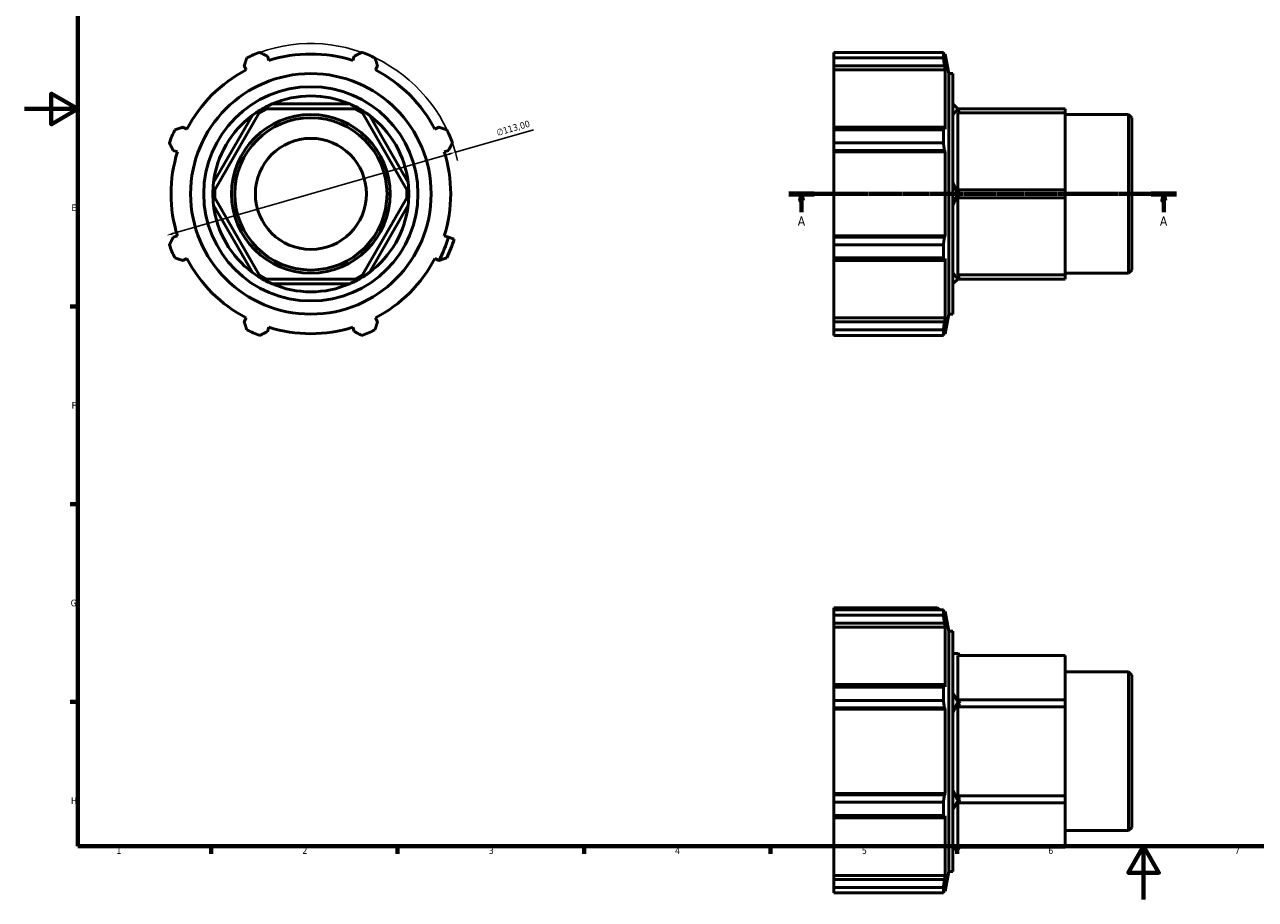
# Model space of a CAD drawing. Header units: millimetres. Extents: x 0 to 925, y 0 to 594.
# Tile 1 of 4: x 0 to 462, y 0 to 329. Entities that reach past the tile are written whole.
import ezdxf

# ---------------------------------------------------------------- set-up
doc = ezdxf.new("R2010")
doc.units = ezdxf.units.MM
doc.linetypes.add('CHAIN', pattern=[0.7087, 0.4724, -0.0591, 0.1181, -0.0591])
for name, color, linetype, lineweight in [('Border (ISO)', 7, 'Continuous', 70), ('Dimension (ISO)', 7, 'Continuous', 25), ('Section Line (ISO)', 7, 'CHAIN', 70), ('Visible (ISO)', 7, 'Continuous', 50)]:
    doc.layers.add(name, color=color, linetype=linetype, lineweight=lineweight)
doc.styles.add('Label Text (ISO)', font='tahoma.ttf')
doc.styles.add('Note Text (ISO)', font='tahoma.ttf')
doc.dimstyles.new('Default (ISO)', dxfattribs={"dimtxt": 2.5, "dimasz": 2.5, "dimexe": 3.175, "dimexo": 0, "dimgap": 0.762, "dimtad": 1, "dimrnd": 1e-08, "dimzin": 0, "dimtxsty": 'Note Text (ISO)', "dimcen": 0.09, "dimdle": 10, "dimclrd": 256, "dimclre": 256, "dimclrt": 232, "dimazin": 0, "dimtfac": 1.40208, "dimtmove": 0, "dimatfit": 3, "dimfxl": 1, "dimtolj": 1, "dimtzin": 0, "dimlwd": -1, "dimlwe": -1, "dimarcsym": 0})

# ---------------------------------------------------------------- blocks, each defined once
blk = doc.blocks.new('Borders Default Border')
at = {"layer": 'Border (ISO)'}
for p, q in [((20, 222.75), (17.1, 222.75)), ((20, 148.5), (17.1, 148.5)), ((20, 74.25), (17.1, 74.25)), ((70.08, 20), (70.08, 17.1)), ((140.17, 20), (140.17, 17.1)), ((210.25, 20), (210.25, 17.1)), ((280.33, 20), (280.33, 17.1)), ((350.42, 20), (350.42, 17.1))]:
    blk.add_line(p, q, dxfattribs=at)
at = {"layer": 'Border (ISO)', "flags": 128}
for points in [[(20, 20), (20, 574), (821, 574), (821, 20), (20, 20)], [(0, 297), (20, 297), (10, 302.77), (10, 291.23), (20, 297)], [(420.5, 0), (420.5, 20), (414.73, 10), (426.27, 10), (420.5, 20)]]:
    blk.add_lwpolyline(points, dxfattribs=at)
at = {"layer": 'Border (ISO)', "color": 232, "true_color": 0xca0064, "char_height": 2.5, "attachment_point": 7, "style": 'Note Text (ISO)'}
for s, insert in [('E', (17.64, 258.63)), ('F', (17.7, 184.38)), ('G', (17.31, 110.08)), ('H', (17.44, 35.88)), ('1', (34.48, 17.1)), ('2', (104.37, 17.1)), ('3', (174.43, 17.05)), ('4', (244.42, 17.1)), ('5', (314.64, 17.05)), ('6', (384.66, 17.05)), ('7', (454.77, 17.1))]:
    blk.add_mtext(s, dxfattribs=dict(at, insert=insert))
blk = doc.blocks.new('2dTransSection0')
at = {"layer": 'Section Line (ISO)', "linetype": 'CHAIN'}
blk.add_line((287.23, 265.1), (432.83, 265.1), dxfattribs=at)
at = {"layer": 'Section Line (ISO)', "linetype": 'Continuous', "lineweight": 140}
for p, q in [((287.23, 265.1), (296.75, 265.1)), ((423.31, 265.1), (432.83, 265.1))]:
    blk.add_line(p, q, dxfattribs=at)
at = {"layer": 'Section Line (ISO)', "linetype": 'Continuous'}
for p, q in [((291.99, 265.1), (291.49, 262.6)), ((291.99, 262.6), (291.99, 265.1)), ((292.49, 262.6), (291.99, 265.1)), ((428.07, 265.1), (427.57, 262.6)), ((428.07, 262.6), (428.07, 265.1)), ((428.57, 262.6), (428.07, 265.1)), ((291.49, 262.6), (292.49, 262.6)), ((291.99, 258.2), (291.99, 262.6)), ((427.57, 262.6), (428.57, 262.6)), ((428.07, 258.2), (428.07, 262.6))]:
    blk.add_line(p, q, dxfattribs=at)
at = {"layer": 'Section Line (ISO)', "linetype": 'Continuous', "flags": 128}
for points in [[(292.49, 262.6), (291.99, 265.1), (291.49, 262.6), (292.49, 262.6)], [(428.57, 262.6), (428.07, 265.1), (427.57, 262.6), (428.57, 262.6)]]:
    blk.add_lwpolyline(points, dxfattribs=at)
at = {"layer": 'Section Line (ISO)'}
for points in [[(292.49, 262.6), (291.99, 265.1), (291.49, 262.6), (292.49, 262.6)], [(428.57, 262.6), (428.07, 265.1), (427.57, 262.6), (428.57, 262.6)]]:
    blk.add_solid(points, dxfattribs=at)
at = {"layer": 'Section Line (ISO)', "char_height": 3.5, "attachment_point": 7, "style": 'Label Text (ISO)'}
for insert in [(290.5, 253.1), (426.58, 253.1)]:
    blk.add_mtext('A', dxfattribs=dict(at, insert=insert))
blk = doc.blocks.new('*D10')
at = {"layer": 'Defpoints', "color": 0, "transparency": 16777216}
for p in [(161.86, 280.74), (53.27, 249.47)]:
    blk.add_point(p, dxfattribs=at)
at = {"layer": 'Dimension (ISO)', "transparency": 16777216}
for p, q in [((161.86, 280.74), (191.23, 289.2)), ((55.68, 250.16), (159.46, 280.05))]:
    blk.add_line(p, q, dxfattribs=at)
blk.add_arc((107.57, 265.1), 56.5, 12.8475, 109.792, dxfattribs=at)
for points in [[(159.34, 280.45), (159.57, 279.65), (161.86, 280.74)], [(55.56, 250.56), (55.79, 249.76), (53.27, 249.47)]]:
    blk.add_solid(points, dxfattribs=at)
at = {"layer": 'Dimension (ISO)', "color": 232, "true_color": 0xca0064, "transparency": 16777216, "insert": (177.04, 289.25), "char_height": 2.5, "attachment_point": 1, "rotation": 16.0672, "style": 'Note Text (ISO)'}
blk.add_mtext('\\A1;∅113,00', dxfattribs=at)

msp = doc.modelspace()

# ---------------------------------------------------------------- linework, layer by layer
at = {"layer": 'Visible (ISO)'}
for p, q in [((91.766, 315.217), (91.256, 316.834)), ((123.877, 316.834), (123.367, 315.217)), ((304.031, 318.267), (345.247, 318.267)), ((304.031, 316.224), (304.031, 318.267)), ((304.031, 316.224), (304.031, 313.216)), ((345.247, 316.224), (304.031, 316.224)), ((345.247, 316.224), (345.247, 318.267)), ((345.945, 317.649), (345.421, 317.649)), ((345.945, 315.217), (345.646, 316.834)), ((347.24, 310.304), (345.945, 317.649)), ((345.945, 315.217), (345.945, 317.649)), ((82.521, 313.216), (83.304, 311.712)), ((131.829, 311.712), (132.612, 313.216)), ((304.031, 313.216), (345.646, 313.216)), ((304.031, 311.712), (304.031, 313.216)), ((304.031, 311.712), (304.031, 290.149)), ((345.945, 311.712), (304.031, 311.712)), ((345.646, 313.216), (345.945, 311.712)), ((345.945, 289.367), (345.945, 311.712)), ((347.24, 219.904), (347.24, 310.304)), ((347.24, 310.304), (348.831, 310.304)), ((348.831, 219.904), (348.831, 310.304)), ((88.197, 295.555), (90.88, 297.104)), ((89.538, 296.33), (89.166, 296.974)), ((90.88, 297.104), (124.253, 297.104)), ((122.147, 298.893), (92.986, 298.893)), ((124.253, 297.104), (126.936, 295.555)), ((125.594, 296.33), (125.966, 296.974)), ((350.75, 296.974), (348.831, 298.893)), ((391.031, 297.104), (350.62, 297.104)), ((351.394, 296.33), (350.62, 295.555)), ((351.394, 296.33), (350.75, 296.974)), ((391.031, 295.555), (391.031, 297.104)), ((85.595, 294.625), (71.015, 269.372)), ((71.51, 266.653), (88.197, 295.555)), ((126.936, 295.555), (143.623, 266.653)), ((144.118, 269.372), (129.538, 294.625)), ((350.62, 295.555), (391.031, 295.555)), ((350.62, 266.653), (350.62, 295.555)), ((391.031, 266.653), (391.031, 295.555)), ((391.031, 294.911), (414.839, 294.911)), ((414.839, 235.297), (414.839, 294.911)), ((416.031, 293.719), (414.839, 294.911)), ((416.031, 293.719), (416.031, 236.49)), ((60.958, 289.367), (59.455, 290.149)), ((155.678, 290.149), (154.174, 289.367)), ((304.031, 290.149), (304.031, 289.168)), ((345.646, 290.149), (304.031, 290.149)), ((304.031, 289.168), (345.247, 289.168)), ((304.031, 284.236), (304.031, 289.168)), ((345.247, 284.236), (345.247, 289.168)), ((345.945, 289.367), (345.646, 290.149)), ((345.247, 284.236), (304.031, 284.236)), ((304.031, 284.236), (304.031, 281.415)), ((55.837, 281.415), (57.453, 280.905)), ((157.679, 280.905), (159.296, 281.415)), ((304.031, 281.415), (345.646, 281.415)), ((304.031, 280.905), (304.031, 281.415)), ((304.031, 280.905), (304.031, 249.304)), ((345.945, 280.905), (304.031, 280.905)), ((345.646, 281.415), (345.945, 280.905)), ((345.945, 249.304), (345.945, 280.905)), ((71.51, 265.104), (70.766, 265.104)), ((71.51, 263.555), (71.51, 266.653)), ((143.623, 266.653), (143.623, 263.555)), ((143.623, 265.104), (144.366, 265.104)), ((350.62, 266.653), (351.394, 265.104)), ((391.031, 266.653), (350.62, 266.653)), ((351.394, 265.104), (350.62, 263.555)), ((351.394, 265.104), (350.75, 265.104)), ((391.031, 263.555), (391.031, 266.653)), ((71.015, 260.837), (85.595, 235.583)), ((88.197, 234.653), (71.51, 263.555)), ((143.623, 263.555), (126.936, 234.653)), ((129.538, 235.583), (144.118, 260.837)), ((350.62, 263.555), (391.031, 263.555)), ((350.62, 234.653), (350.62, 263.555)), ((391.031, 234.653), (391.031, 263.555)), ((57.453, 249.304), (55.837, 248.794)), ((159.329, 248.784), (157.679, 249.304)), ((161.451, 248.114), (159.329, 248.784)), ((304.031, 248.794), (304.031, 249.304)), ((345.945, 249.304), (304.031, 249.304)), ((304.031, 248.794), (304.031, 245.973)), ((345.646, 248.794), (304.031, 248.794)), ((304.031, 241.041), (304.031, 245.973)), ((304.031, 245.973), (345.247, 245.973)), ((345.247, 241.041), (345.247, 245.973)), ((345.945, 249.304), (345.646, 248.794)), ((59.455, 240.059), (60.958, 240.842)), ((154.174, 240.842), (155.678, 240.059)), ((304.031, 241.041), (304.031, 240.059)), ((345.247, 241.041), (304.031, 241.041)), ((345.646, 240.059), (345.945, 240.842)), ((345.945, 218.496), (345.945, 240.842)), ((304.031, 240.059), (304.031, 218.496)), ((304.031, 240.059), (345.646, 240.059)), ((416.031, 236.49), (414.839, 235.297)), ((90.88, 233.104), (88.197, 234.653)), ((89.538, 233.879), (89.166, 233.235)), ((124.253, 233.104), (90.88, 233.104)), ((92.986, 231.316), (122.147, 231.316)), ((126.936, 234.653), (124.253, 233.104)), ((125.594, 233.879), (125.966, 233.235)), ((348.831, 231.316), (350.75, 233.235)), ((350.62, 234.653), (351.394, 233.879)), ((391.031, 234.653), (350.62, 234.653)), ((350.62, 233.104), (391.031, 233.104)), ((351.394, 233.879), (350.75, 233.235)), ((391.031, 235.297), (414.839, 235.297)), ((391.031, 233.104), (391.031, 234.653)), ((83.304, 218.496), (82.521, 216.993)), ((132.612, 216.993), (131.829, 218.496)), ((304.031, 216.993), (304.031, 218.496)), ((345.945, 218.496), (304.031, 218.496)), ((345.945, 218.496), (345.646, 216.993)), ((347.24, 219.904), (345.945, 212.559)), ((347.24, 219.904), (348.831, 219.904)), ((91.256, 213.375), (91.766, 214.991)), ((123.367, 214.991), (123.877, 213.375)), ((304.031, 216.993), (304.031, 213.985)), ((345.646, 216.993), (304.031, 216.993)), ((304.031, 213.985), (345.247, 213.985)), ((304.031, 211.942), (304.031, 213.985)), ((345.247, 211.942), (345.247, 213.985)), ((345.646, 213.375), (345.945, 214.991)), ((345.945, 212.559), (345.945, 214.991)), ((345.247, 211.942), (304.031, 211.942)), ((345.945, 212.559), (345.421, 212.559)), ((304.031, 108.799), (304.031, 109.522)), ((304.031, 109.522), (342.987, 109.522)), ((304.031, 108.799), (345.247, 108.799)), ((304.031, 106.756), (304.031, 108.799)), ((304.031, 106.756), (304.031, 103.748)), ((345.247, 106.756), (304.031, 106.756)), ((342.987, 109.522), (343.89, 108.799)), ((345.247, 106.756), (345.247, 108.799)), ((345.945, 108.182), (345.421, 108.182)), ((345.945, 105.75), (345.646, 107.366)), ((347.24, 100.837), (345.945, 108.182)), ((345.945, 105.75), (345.945, 108.182)), ((304.031, 103.748), (345.646, 103.748)), ((304.031, 102.245), (304.031, 103.748)), ((304.031, 102.245), (304.031, 80.682)), ((345.945, 102.245), (304.031, 102.245)), ((345.646, 103.748), (345.945, 102.245)), ((345.945, 79.899), (345.945, 102.245)), ((347.24, 10.437), (347.24, 100.837)), ((347.24, 100.837), (348.831, 100.837)), ((348.831, 10.437), (348.831, 100.837)), ((348.831, 92.437), (350.75, 92.437)), ((350.62, 91.693), (391.031, 91.693)), ((350.62, 75.006), (350.62, 91.693)), ((351.394, 91.693), (350.75, 92.437)), ((391.031, 75.006), (391.031, 91.693)), ((391.031, 85.444), (414.839, 85.444)), ((414.839, 25.83), (414.839, 85.444)), ((416.031, 84.251), (414.839, 85.444)), ((416.031, 84.251), (416.031, 27.022)), ((304.031, 80.682), (304.031, 79.7)), ((345.646, 80.682), (304.031, 80.682)), ((304.031, 79.7), (345.247, 79.7)), ((304.031, 74.768), (304.031, 79.7)), ((345.247, 74.768), (345.247, 79.7)), ((345.945, 79.899), (345.646, 80.682)), ((304.031, 74.768), (304.031, 71.947)), ((345.247, 74.768), (304.031, 74.768)), ((350.62, 75.006), (351.394, 73.665)), ((391.031, 75.006), (350.62, 75.006)), ((351.394, 73.665), (350.75, 74.037)), ((391.031, 72.323), (391.031, 75.006)), ((304.031, 71.947), (345.646, 71.947)), ((304.031, 71.437), (304.031, 71.947)), ((304.031, 71.437), (304.031, 39.836)), ((345.945, 71.437), (304.031, 71.437)), ((345.646, 71.947), (345.945, 71.437)), ((345.945, 39.836), (345.945, 71.437)), ((351.394, 73.665), (350.62, 72.323)), ((350.62, 72.323), (391.031, 72.323)), ((350.62, 38.95), (350.62, 72.323)), ((391.031, 38.95), (391.031, 72.323)), ((304.031, 39.326), (304.031, 39.836)), ((345.945, 39.836), (304.031, 39.836)), ((304.031, 39.326), (304.031, 36.505)), ((345.646, 39.326), (304.031, 39.326)), ((345.945, 39.836), (345.646, 39.326)), ((350.62, 38.95), (351.394, 37.608)), ((391.031, 38.95), (350.62, 38.95)), ((351.394, 37.608), (350.62, 36.267)), ((351.394, 37.608), (350.75, 37.237)), ((391.031, 36.267), (391.031, 38.95)), ((304.031, 36.505), (345.247, 36.505)), ((304.031, 31.573), (304.031, 36.505)), ((345.247, 31.573), (345.247, 36.505)), ((350.62, 36.267), (391.031, 36.267)), ((350.62, 19.58), (350.62, 36.267)), ((391.031, 19.58), (391.031, 36.267)), ((304.031, 31.573), (304.031, 30.591)), ((345.247, 31.573), (304.031, 31.573)), ((304.031, 30.591), (345.646, 30.591)), ((304.031, 30.591), (304.031, 9.029)), ((345.646, 30.591), (345.945, 31.374)), ((345.945, 9.029), (345.945, 31.374)), ((391.031, 25.83), (414.839, 25.83)), ((416.031, 27.022), (414.839, 25.83)), ((348.831, 18.837), (350.75, 18.837)), ((391.031, 19.58), (350.62, 19.58)), ((351.394, 19.58), (350.75, 18.837)), ((347.24, 10.437), (345.945, 3.092)), ((347.24, 10.437), (348.831, 10.437)), ((304.031, 7.525), (304.031, 9.029)), ((345.945, 9.029), (304.031, 9.029)), ((304.031, 7.525), (304.031, 4.517)), ((345.646, 7.525), (304.031, 7.525)), ((345.945, 9.029), (345.646, 7.525)), ((345.646, 3.907), (345.945, 5.524)), ((345.945, 3.092), (345.945, 5.524)), ((304.031, 4.517), (345.247, 4.517)), ((304.031, 2.474), (304.031, 4.517)), ((345.247, 2.474), (304.031, 2.474)), ((345.247, 2.474), (345.247, 4.517)), ((345.945, 3.092), (345.421, 3.092))]:
    msp.add_line(p, q, dxfattribs=at)
for radius in [45.2, 40.256, 29.807, 28.615, 20.865]:
    msp.add_circle((107.566, 265.104), radius, dxfattribs=at)
for centre, radius, start, end in [((107.566, 265.104), 56.5, 109.79198, 115.20802), ((107.566, 265.104), 52.545, 72.5, 107.5), ((107.566, 265.104), 56.5, 64.79198, 70.20802), ((107.566, 265.104), 52.545, 117.5, 152.5), ((107.566, 265.104), 52.545, 27.5, 62.5), ((107.566, 265.104), 36.8, 66.65907, 113.34093), ((107.566, 265.104), 36.8, 120, 126.65907), ((107.566, 265.104), 36.8, 113.34093, 120), ((107.566, 265.104), 36.8, 60, 66.65907), ((107.566, 265.104), 36.8, 53.34093, 60), ((107.566, 265.104), 36.8, 126.65907, 173.34093), ((107.566, 265.104), 36.8, 6.65907, 53.34093), ((107.566, 265.104), 56.5, 154.79198, 160.20802), ((107.566, 265.104), 56.5, 19.79198, 25.20802), ((107.566, 265.104), 52.545, 162.5, 197.5), ((107.566, 265.104), 52.545, 342.5, 17.5), ((107.566, 265.104), 36.8, 173.34093, 180), ((107.566, 265.104), 36.8, 0, 6.65907), ((107.566, 265.104), 36.8, 180, 186.65907), ((107.566, 265.104), 36.8, 353.34093, 0), ((107.566, 265.104), 36.8, 186.65907, 233.34093), ((107.566, 265.104), 36.8, 306.65907, 353.34093), ((107.566, 265.104), 56.5, 199.79198, 205.20802), ((107.566, 265.104), 54.274, 332.53697, 342.5), ((107.566, 265.104), 56.5, 334.79198, 342.5), ((107.566, 265.104), 52.545, 207.5, 242.5), ((107.566, 265.104), 52.545, 297.5, 332.5), ((107.566, 265.104), 36.8, 233.34093, 240), ((107.566, 265.104), 36.8, 240, 246.65907), ((107.566, 265.104), 36.8, 246.65907, 293.34093), ((107.566, 265.104), 36.8, 293.34093, 300), ((107.566, 265.104), 36.8, 300, 306.65907), ((107.566, 265.104), 56.5, 244.79198, 250.20802), ((107.566, 265.104), 52.545, 252.5, 287.5), ((107.566, 265.104), 56.5, 289.79198, 295.20802), ((382.62, 55.637), 36.8, 150, 156.65907), ((382.62, 55.637), 36.8, 203.34093, 210)]:
    msp.add_arc(centre, radius, start, end, dxfattribs=at)
for centre, major_axis, ratio, start_param, end_param in [((382.62, 265.104), (31.87, -31.87), 0.5773503, 3.1415927, 3.2578154), ((382.62, 265.104), (31.87, -31.87), 0.5773503, 4.0725675, 4.1887902), ((382.62, 265.104), (31.87, 31.87), 0.5773503, 2.0943951, 2.2106178), ((382.62, 265.104), (31.87, 31.87), 0.5773503, 3.0253699, 3.1415927), ((382.62, 55.637), (-35.546, 35.546), 0.2679492, 6.0213859, 6.1376086), ((382.62, 55.637), (-35.546, 35.546), 0.2679492, 0.6691755, 0.7853982), ((382.62, 55.637), (-35.546, -35.546), 0.2679492, 5.4977871, 5.6140098), ((382.62, 55.637), (-35.546, -35.546), 0.2679492, 0.1455767, 0.2617994)]:
    msp.add_ellipse(centre, major_axis=major_axis, ratio=ratio, start_param=start_param, end_param=end_param, dxfattribs=at)
for points, weights in [([(82.521, 313.216), (83.002, 314.689), (83.503, 316.224)], [1.00424912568, 1.00253159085, 1]), ([(88.435, 318.267), (89.874, 317.536), (91.256, 316.834)], [1, 1.00253159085, 1.00424912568]), ([(123.877, 316.834), (125.258, 317.536), (126.698, 318.267)], [1.00424912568, 1.00253159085, 1]), ([(131.63, 316.224), (132.131, 314.689), (132.612, 313.216)], [1, 1.00253159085, 1.00424912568]), ([(345.247, 318.267), (345.454, 317.536), (345.646, 316.834)], [1, 1.00253159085, 1.00424912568]), ([(345.646, 313.216), (345.454, 314.689), (345.247, 316.224)], [1.00424912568, 1.00253159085, 1]), ([(56.447, 289.168), (57.982, 289.669), (59.455, 290.149)], [1, 1.00253159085, 1.00424912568]), ([(155.678, 290.149), (157.151, 289.669), (158.686, 289.168)], [1.00424912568, 1.00253159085, 1]), ([(345.247, 289.168), (345.454, 289.669), (345.646, 290.149)], [1, 1.00253159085, 1.00424912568]), ([(55.837, 281.415), (55.135, 282.796), (54.404, 284.236)], [1.00424912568, 1.00253159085, 1]), ([(160.729, 284.236), (159.998, 282.796), (159.296, 281.415)], [1, 1.00253159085, 1.00424912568]), ([(345.646, 281.415), (345.454, 282.796), (345.247, 284.236)], [1.00424912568, 1.00253159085, 1]), ([(54.404, 245.973), (55.135, 247.412), (55.837, 248.794)], [1, 1.00253159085, 1.00424912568]), ([(345.247, 245.973), (345.454, 247.412), (345.646, 248.794)], [1, 1.00253159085, 1.00424912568]), ([(59.455, 240.059), (57.982, 240.54), (56.447, 241.041)], [1.00424912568, 1.00253159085, 1]), ([(345.646, 240.059), (345.454, 240.54), (345.247, 241.041)], [1.00424912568, 1.00253159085, 1]), ([(155.724, 240.074), (155.701, 240.067), (155.678, 240.059)], [3.53708882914, 3.53774223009, 3.53839502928]), ([(83.503, 213.985), (83.002, 215.52), (82.521, 216.993)], [1, 1.00253159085, 1.00424912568]), ([(91.256, 213.375), (89.874, 212.673), (88.435, 211.942)], [1.00424912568, 1.00253159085, 1]), ([(126.698, 211.942), (125.258, 212.673), (123.877, 213.375)], [1, 1.00253159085, 1.00424912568]), ([(132.612, 216.993), (132.131, 215.52), (131.63, 213.985)], [1.00424912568, 1.00253159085, 1]), ([(345.247, 213.985), (345.454, 215.52), (345.646, 216.993)], [1, 1.00253159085, 1.00424912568]), ([(345.646, 213.375), (345.454, 212.673), (345.247, 211.942)], [1.00424912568, 1.00253159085, 1]), ([(345.247, 108.799), (345.454, 108.068), (345.646, 107.366)], [1, 1.00253159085, 1.00424912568]), ([(345.646, 103.748), (345.454, 105.221), (345.247, 106.756)], [1.00424912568, 1.00253159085, 1]), ([(345.247, 79.7), (345.454, 80.201), (345.646, 80.682)], [1, 1.00253159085, 1.00424912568]), ([(345.646, 71.947), (345.454, 73.329), (345.247, 74.768)], [1.00424912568, 1.00253159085, 1]), ([(345.247, 36.505), (345.454, 37.945), (345.646, 39.326)], [1, 1.00253159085, 1.00424912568]), ([(345.646, 30.591), (345.454, 31.072), (345.247, 31.573)], [1.00424912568, 1.00253159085, 1]), ([(345.247, 4.517), (345.454, 6.052), (345.646, 7.525)], [1, 1.00253159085, 1.00424912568]), ([(345.646, 3.907), (345.454, 3.205), (345.247, 2.474)], [1.00424912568, 1.00253159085, 1])]:
    msp.add_rational_spline(points, weights, degree=2, dxfattribs=at)
msp.add_open_spline([(155.724, 240.074), (156.719, 240.399), (157.707, 240.721), (158.686, 241.041)], degree=3, dxfattribs=at)

# ---------------------------------------------------------------- block references
msp.add_blockref('Borders Default Border', (0, 0))
at = {"layer": 'Section Line (ISO)'}
msp.add_blockref('2dTransSection0', (0, 0), dxfattribs=at)

# ---------------------------------------------------------------- dimensions: what is measured, and where the dimension line sits
at = {"layer": 'Dimension (ISO)'}
dim = msp.add_diameter_dim_2p(p1=(53.273, 249.467), p2=(161.859, 280.741), dimstyle='Default (ISO)', override={"dimdec": 2, "dimlfac": 1, "dimtp": 0, "dimtm": 0, "dimtdec": 2, "dimatfit": 2}, dxfattribs=at)
dim.commit()
dim.dimension.update_dxf_attribs({"geometry": '*D10', "text_midpoint": (184.322, 287.211), "dimtype": 163})

doc.saveas('drawing.dxf')
